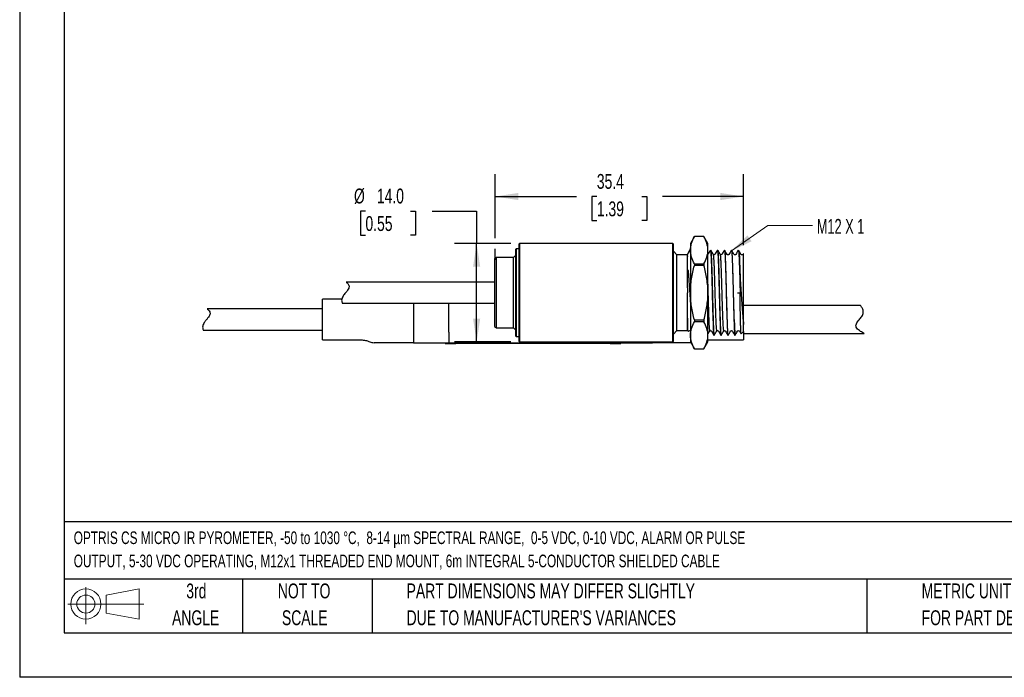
# Model space of a CAD drawing. Header units: millimetres. Extents: x 0 to 279, y 0 to 216.
# Tile 1 of 4: x 0 to 140, y 0 to 94. Entities that reach past the tile are written whole.
import ezdxf

# ---------------------------------------------------------------- set-up
doc = ezdxf.new("R2010")
doc.units = ezdxf.units.MM
doc.linetypes.add('CENTERX2', pattern=[20.32, 12.7, -2.54, 2.54, -2.54])
doc.layers.add('DIMENSIONS', color=140, linetype='Continuous', lineweight=25)
doc.layers.add('TEXT', color=140, linetype='Continuous', lineweight=25)
doc.layers.add('SLD-DEFPOINTS', color=7, linetype='Continuous')
doc.styles.add('SLDTEXTSTYLE0', font='TXT', dxfattribs={"width": 0.7})
doc.styles.add('SLDTEXTSTYLE2', font='TXT', dxfattribs={"width": 0.642857})
doc.dimstyles.new('SLDDIMSTYLE0', dxfattribs={"dimtxt": 2.158008, "dimasz": 3.302, "dimexe": 0, "dimexo": 0.0625, "dimgap": 0.539502, "dimtad": 0, "dimtih": 1, "dimtoh": 1, "dimrnd": 1e-09, "dimzin": 4, "dimdsep": 46, "dimtxsty": 'SLDTEXTSTYLE0', "dimsah": 1, "dimcen": 0.09, "dimadec": 0, "dimazin": 1, "dimtfac": 1, "dimtofl": 0, "dimtmove": 0, "dimatfit": 3, "dimfxl": 0, "dimfrac": 2, "dimtolj": 1, "dimtzin": 12, "dimarcsym": 0})
doc.dimstyles.new('SLDDIMSTYLE1', dxfattribs={"dimtxt": 2.158008, "dimasz": 3.302, "dimexe": 0, "dimexo": 0.0625, "dimgap": 0.539502, "dimtad": 0, "dimtih": 1, "dimtoh": 1, "dimrnd": 1e-09, "dimzin": 12, "dimdsep": 46, "dimtxsty": 'SLDTEXTSTYLE0', "dimsah": 1, "dimcen": 0.09, "dimadec": 0, "dimazin": 3, "dimtfac": 1, "dimtofl": 0, "dimtmove": 0, "dimatfit": 3, "dimfxl": 0, "dimfrac": 2, "dimtolj": 1, "dimtzin": 12, "dimarcsym": 0})

# ---------------------------------------------------------------- blocks, each defined once
blk = doc.blocks.new('Block11')
at = {"color": 7, "linetype": 'Continuous', "lineweight": 18}
for p, q in [((2.59, 5.31), (2.59, 0)), ((5.48, 4.17), (10.18, 5.03)), ((10.18, 5.03), (10.18, 0.73)), ((0, 2.88), (10.87, 2.88)), ((5.48, 1.6), (5.48, 4.17)), ((5.48, 1.6), (10.18, 0.73))]:
    blk.add_line(p, q, dxfattribs=at)
for radius in [2.15, 1.29]:
    blk.add_circle((2.59, 2.88), radius, dxfattribs=at)
blk = doc.blocks.new('Block12')
at = {"layer": 'SLD-DEFPOINTS'}
blk.add_blockref('Block11', (0, 0), dxfattribs=at)
blk = doc.blocks.new('SW_NOTE_0')
at = {"layer": 'TEXT', "color": 0, "linetype": 'CENTERX2', "lineweight": 18, "char_height": 1.8, "attachment_point": 1, "style": 'SLDTEXTSTYLE0'}
for s, insert in [('OPTRIS CS MICRO IR PYROMETER, -50 to 1030 °C,  8-14 µm SPECTRAL RANGE,  0-5 VDC, 0-10 VDC, ALARM OR PULSE', (0, 2.32)), ('OUTPUT, 5-30 VDC OPERATING, M12x1 THREADED END MOUNT, 6m INTEGRAL 5-CONDUCTOR SHIELDED CABLE', (0, -0.98))]:
    blk.add_mtext(s, dxfattribs=dict(at, insert=insert))
blk = doc.blocks.new('SW_NOTE_0_3')
at = {"layer": 'TEXT', "color": 0, "linetype": 'CENTERX2', "lineweight": 18, "char_height": 2.1167, "attachment_point": 1, "style": 'SLDTEXTSTYLE0'}
for s, insert in [('PART DIMENSIONS MAY DIFFER SLIGHTLY', (0, 2.73)), ("DUE TO MANUFACTURER'S VARIANCES", (0, -1.09))]:
    blk.add_mtext(s, dxfattribs=dict(at, insert=insert))
blk = doc.blocks.new('SW_NOTE_0_4')
at = {"layer": 'TEXT', "color": 0, "linetype": 'CENTERX2', "lineweight": 18, "char_height": 2.117, "attachment_point": 2, "style": 'SLDTEXTSTYLE0'}
for s, insert in [('NOT TO', (5.26, 2.73)), ('SCALE', (5.35, -1.09))]:
    blk.add_mtext(s, dxfattribs=dict(at, insert=insert))
blk = doc.blocks.new('SW_NOTE_0_5')
at = {"layer": 'TEXT', "color": 0, "linetype": 'CENTERX2', "lineweight": 18, "char_height": 2.117, "attachment_point": 2, "style": 'SLDTEXTSTYLE0'}
for s, insert in [('3rd', (2.32, 2.73)), ('ANGLE', (2.22, -1.09))]:
    blk.add_mtext(s, dxfattribs=dict(at, insert=insert))
blk = doc.blocks.new('SW_NOTE_0_6')
at = {"layer": 'TEXT', "color": 0, "linetype": 'CENTERX2', "lineweight": 18, "char_height": 2.1167, "attachment_point": 1, "style": 'SLDTEXTSTYLE0'}
for s, insert in [('METRIC UNITS USED', (0, 2.73)), ('FOR PART DESIGN', (0, -1.09))]:
    blk.add_mtext(s, dxfattribs=dict(at, insert=insert))
blk = doc.blocks.new('_D')
at = {"layer": 'DIMENSIONS'}
for p, q in [((49.25, 66.39), (48.53, 66.39)), ((48.53, 66.39), (48.53, 62.97)), ((55.66, 66.39), (56.39, 66.39)), ((56.39, 66.39), (56.39, 62.97)), ((58.74, 66.39), (65.09, 66.39)), ((65.09, 66.39), (65.09, 61.78)), ((48.53, 62.97), (49.25, 62.97)), ((56.39, 62.97), (55.66, 62.97)), ((69.95, 61.78), (61.92, 61.78)), ((65.09, 47.78), (65.09, 61.78)), ((69.95, 47.78), (61.92, 47.78))]:
    blk.add_line(p, q, dxfattribs=at)
for points in [[(65.09, 61.78), (64.58, 58.47), (65.6, 58.47)], [(65.09, 47.78), (65.6, 51.08), (64.58, 51.08)]]:
    blk.add_solid(points, dxfattribs=at)
at = {"layer": 'DIMENSIONS', "char_height": 2.117, "attachment_point": 1, "style": 'SLDTEXTSTYLE0'}
for s, insert in [('%%c', (47.62, 69.61)), ('14.0', (50.88, 69.61)), ('0.55', (49.25, 65.69))]:
    blk.add_mtext(s, dxfattribs=dict(at, insert=insert))
blk = doc.blocks.new('_D_1')
at = {"layer": 'DIMENSIONS'}
for p, q in [((67.72, 62.54), (67.72, 71.66)), ((103.12, 61.55), (103.12, 71.66)), ((67.72, 68.48), (79.29, 68.48)), ((82.21, 68.48), (81.49, 68.48)), ((81.49, 68.48), (81.49, 65.05)), ((88.62, 68.48), (89.35, 68.48)), ((89.35, 68.48), (89.35, 65.05)), ((103.12, 68.48), (91.55, 68.48)), ((81.49, 65.05), (82.21, 65.05)), ((89.35, 65.05), (88.62, 65.05)), ((67.72, 59.45), (67.72, 61.01))]:
    blk.add_line(p, q, dxfattribs=at)
for points in [[(67.72, 68.48), (71.02, 67.97), (71.02, 68.99)], [(103.12, 68.48), (99.81, 68.99), (99.81, 67.97)]]:
    blk.add_solid(points, dxfattribs=at)
at = {"layer": 'DIMENSIONS', "char_height": 2.117, "attachment_point": 1, "style": 'SLDTEXTSTYLE0'}
for s, insert in [('35.4', (82.21, 71.69)), ('1.39', (82.21, 67.78))]:
    blk.add_mtext(s, dxfattribs=dict(at, insert=insert))

msp = doc.modelspace()

# ---------------------------------------------------------------- linework, layer by layer
at = {"color": 7, "linetype": 'Continuous'}
for p in [(0.002, 215.903), (279.402, 0.003)]:
    msp.add_line(p, (0.002, 0.003), dxfattribs=at)
for p, q in [((71.217, 61.776), (71.117, 61.676)), ((93.017, 61.776), (71.217, 61.776)), ((71.217, 61.776), (71.217, 54.776)), ((93.117, 61.676), (93.017, 61.776)), ((93.017, 54.776), (93.017, 61.776)), ((96.114, 62.776), (95.537, 61.776)), ((95.537, 61.776), (95.537, 60.838)), ((97.459, 62.776), (96.114, 62.776)), ((96.114, 62.776), (96.114, 62.775)), ((97.459, 62.775), (96.114, 62.775)), ((98.037, 61.776), (97.459, 62.776)), ((97.459, 62.776), (97.459, 62.775)), ((98.037, 60.838), (98.037, 61.776)), ((70.717, 61.026), (70.617, 60.926)), ((70.617, 60.926), (70.617, 48.626)), ((71.117, 61.026), (70.717, 61.026)), ((70.717, 61.026), (70.717, 54.776)), ((71.117, 61.676), (71.117, 47.876)), ((93.117, 54.776), (93.117, 61.676)), ((93.617, 60.176), (93.117, 60.676)), ((95.464, 60.866), (95.071, 60.176)), ((95.537, 60.838), (95.537, 54.776)), ((98.037, 54.776), (98.037, 60.838)), ((98.418, 60.862), (98.399, 60.827)), ((99.405, 60.862), (99.397, 60.848)), ((100.391, 60.861), (100.274, 60.655)), ((102.429, 60.771), (102.377, 60.862)), ((103.08, 60.312), (103.075, 60.3)), ((103.117, 60.276), (103.08, 60.312)), ((67.917, 59.776), (67.617, 59.603)), ((67.617, 59.603), (67.617, 49.949)), ((70.317, 59.776), (67.917, 59.776)), ((67.917, 49.776), (67.917, 59.776)), ((70.617, 60.076), (70.317, 59.776)), ((70.317, 54.776), (70.317, 59.776)), ((95.071, 60.176), (93.617, 60.176)), ((93.617, 49.376), (93.617, 60.176)), ((95.117, 55.483), (95.117, 60.176)), ((98.051, 60.269), (97.999, 60.221)), ((103.07, 60.302), (103.051, 60.27)), ((103.117, 59.942), (103.117, 60.276)), ((96.114, 58.902), (96.114, 58.649)), ((96.114, 58.902), (97.459, 58.902)), ((97.459, 58.649), (96.114, 58.649)), ((97.459, 58.902), (97.459, 58.649)), ((67.617, 56.276), (46.525, 56.276)), ((102.617, 56.942), (102.617, 56.773)), ((70.317, 49.776), (70.317, 54.776)), ((70.717, 54.776), (70.717, 48.526)), ((71.217, 54.776), (71.217, 47.776)), ((93.017, 47.776), (93.017, 54.776)), ((93.117, 47.876), (93.117, 54.776)), ((95.117, 49.376), (95.117, 54.776)), ((95.537, 54.776), (95.537, 48.714)), ((98.037, 48.714), (98.037, 54.776)), ((102.243, 54.776), (102.618, 54.776)), ((102.618, 54.776), (102.741, 54.776)), ((45.889, 53.864), (43.117, 53.864)), ((43.117, 48.064), (43.117, 53.864)), ((43.117, 52.464), (26.722, 52.464)), ((45.954, 53.276), (67.617, 53.276)), ((56.117, 52.764), (56.117, 49.164)), ((61.117, 52.764), (61.117, 53.276)), ((61.117, 49.164), (61.117, 52.764)), ((119.756, 52.964), (103.117, 52.964)), ((96.114, 50.903), (97.459, 50.903)), ((96.114, 50.903), (96.114, 50.65)), ((97.459, 50.65), (96.114, 50.65)), ((97.459, 50.903), (97.459, 50.65)), ((26.154, 49.464), (43.117, 49.464)), ((67.617, 49.949), (67.917, 49.776)), ((67.917, 49.776), (70.317, 49.776)), ((70.317, 49.776), (70.617, 49.476)), ((93.117, 48.876), (93.617, 49.376)), ((93.617, 49.376), (95.117, 49.376)), ((95.117, 49.376), (95.213, 49.28)), ((99.309, 49.364), (99.32, 49.383)), ((102.763, 48.923), (103.117, 49.276)), ((103.117, 49.276), (103.117, 50.275)), ((103.117, 49.276), (103.117, 48.064)), ((43.117, 48.064), (48.621, 48.064)), ((70.617, 48.626), (70.717, 48.526)), ((70.717, 48.526), (71.117, 48.526)), ((71.117, 47.876), (71.217, 47.776)), ((71.217, 47.776), (93.017, 47.776)), ((85.117, 47.664), (85.117, 47.776)), ((93.017, 47.776), (93.117, 47.876)), ((95.537, 48.714), (95.537, 47.776)), ((95.537, 47.776), (96.114, 46.776)), ((97.459, 46.776), (98.037, 47.776)), ((98.037, 47.776), (98.037, 48.714)), ((98.037, 48.064), (103.117, 48.064)), ((98.888, 48.732), (98.911, 48.692)), ((99.88, 48.723), (99.897, 48.694)), ((103.117, 48.964), (120.294, 48.964)), ((56.086, 47.664), (50.569, 47.664)), ((56.086, 47.664), (61.117, 47.664)), ((60.617, 47.664), (60.617, 47.564)), ((60.617, 47.564), (62.117, 47.564)), ((61.117, 47.664), (85.117, 47.664)), ((84.117, 47.564), (62.117, 47.564)), ((84.117, 47.564), (85.617, 47.564)), ((85.117, 47.664), (85.617, 47.664)), ((85.617, 47.564), (85.617, 47.664)), ((95.602, 47.664), (90.117, 47.664)), ((96.114, 46.777), (97.459, 46.777)), ((96.114, 46.777), (96.114, 46.776)), ((96.114, 46.776), (97.459, 46.776)), ((97.459, 46.777), (97.459, 46.776))]:
    msp.add_line(p, q)
for points, knots in [([(95.537, 60.838), (95.537, 61.168), (95.591, 61.494), (95.792, 62.139), (95.937, 62.458), (96.114, 62.775)], [0, 0, 0, 0, 0.5, 0.5, 1, 1, 1, 1]), ([(98.037, 60.838), (98.037, 61.168), (97.982, 61.494), (97.781, 62.139), (97.636, 62.458), (97.459, 62.775)], [0, 0, 0, 0, 0.5, 0.5, 1, 1, 1, 1]), ([(95.464, 60.866), (95.473, 60.847), (95.491, 60.807), (95.516, 60.569), (95.531, 60.304), (95.537, 60.205)], [0, 0, 0, 0, 0.3806248, 0.768649, 1, 1, 1, 1]), ([(96.114, 58.902), (95.937, 59.219), (95.792, 59.538), (95.591, 60.183), (95.537, 60.508), (95.537, 60.838)], [0, 0, 0, 0, 0.5, 0.5, 1, 1, 1, 1]), ([(97.459, 58.902), (97.636, 59.219), (97.781, 59.538), (97.982, 60.183), (98.037, 60.508), (98.037, 60.838)], [0, 0, 0, 0, 0.5, 0.5, 1, 1, 1, 1]), ([(98.379, 60.836), (98.324, 60.742), (98.215, 60.553), (98.106, 60.364), (98.051, 60.269)], [0, 0, 0, 0, 0.5000239, 1, 1, 1, 1]), ([(98.395, 60.82), (98.397, 60.821), (98.408, 60.824), (98.429, 60.664), (98.455, 60.331), (98.479, 59.829), (98.506, 59.183), (98.533, 58.417), (98.562, 57.54), (98.59, 56.593), (98.617, 55.586), (98.641, 54.564), (98.667, 53.54), (98.694, 52.559), (98.723, 51.634), (98.75, 50.805), (98.778, 50.082), (98.803, 49.497), (98.828, 49.062), (98.854, 48.79), (98.871, 48.747), (98.879, 48.727)], [0, 0, 0, 0, 0.0105518, 0.0667903, 0.1214474, 0.17769, 0.2323408, 0.2885764, 0.3432291, 0.3994664, 0.4541238, 0.5103667, 0.5650174, 0.621253, 0.6759045, 0.7321405, 0.786798, 0.843041, 0.8976913, 0.9539266, 1, 1, 1, 1]), ([(98.818, 60.185), (98.755, 60.295), (98.625, 60.521), (98.496, 60.746), (98.43, 60.861)], [0, 0, 0, 0, 0.4888171, 1, 1, 1, 1]), ([(98.43, 60.848), (98.438, 60.828), (98.455, 60.784), (98.482, 60.486), (98.511, 60.007), (98.539, 59.36), (98.565, 58.575), (98.593, 57.666), (98.622, 56.658), (98.651, 55.596), (98.677, 54.515), (98.705, 53.44), (98.733, 52.398), (98.762, 51.433), (98.79, 50.581), (98.816, 49.862), (98.845, 49.289), (98.874, 48.903), (98.896, 48.71), (98.908, 48.712), (98.911, 48.713)], [0, 0, 0, 0, 0.0480157, 0.1067894, 0.1656941, 0.2237897, 0.2810479, 0.3394923, 0.3984582, 0.4569996, 0.5143246, 0.5722851, 0.6311491, 0.6899804, 0.7478457, 0.8052336, 0.8638344, 0.9227946, 0.9811689, 1, 1, 1, 1]), ([(99.379, 60.836), (99.324, 60.742), (99.215, 60.553), (99.106, 60.364), (99.051, 60.269)], [0, 0, 0, 0, 0.5000236, 1, 1, 1, 1]), ([(99.379, 60.814), (99.384, 60.826), (99.398, 60.859), (99.422, 60.723), (99.449, 60.427), (99.474, 59.959), (99.499, 59.35), (99.527, 58.605), (99.555, 57.758), (99.583, 56.819), (99.61, 55.83), (99.636, 54.802), (99.66, 53.783), (99.688, 52.783), (99.716, 51.848), (99.744, 50.988), (99.771, 50.243), (99.797, 49.622), (99.822, 49.147), (99.849, 48.847), (99.868, 48.709), (99.878, 48.721), (99.879, 48.721)], [0, 0, 0, 0, 0.0295734, 0.0825164, 0.1369947, 0.1899358, 0.2444125, 0.2973497, 0.3518218, 0.4047641, 0.4592418, 0.5121837, 0.5666612, 0.6195984, 0.6740705, 0.7270122, 0.781489, 0.8344316, 0.8889099, 0.9418471, 0.9963193, 1, 1, 1, 1]), ([(99.801, 60.191), (99.74, 60.299), (99.612, 60.521), (99.485, 60.743), (99.419, 60.859)], [0, 0, 0, 0, 0.48218695, 1, 1, 1, 1]), ([(99.419, 60.835), (99.423, 60.832), (99.436, 60.82), (99.46, 60.596), (99.489, 60.176), (99.517, 59.576), (99.543, 58.833), (99.571, 57.961), (99.6, 56.979), (99.629, 55.929), (99.656, 54.851), (99.683, 53.771), (99.711, 52.715), (99.74, 51.721), (99.768, 50.832), (99.794, 50.07), (99.823, 49.45), (99.852, 49.003), (99.877, 48.749), (99.891, 48.725), (99.896, 48.716)], [0, 0, 0, 0, 0.027042, 0.0858944, 0.1451734, 0.2039281, 0.2614904, 0.3198945, 0.379112, 0.4381978, 0.4962193, 0.5540348, 0.6130279, 0.6722841, 0.7308546, 0.7883796, 0.8469892, 0.9062522, 0.9652194, 1, 1, 1, 1]), ([(100.274, 60.655), (100.254, 60.621), (100.18, 60.492), (100.106, 60.364), (100.051, 60.27)], [0, 0, 0, 0, 0.2644121, 1, 1, 1, 1]), ([(100.395, 60.816), (100.402, 60.801), (100.418, 60.765), (100.443, 60.507), (100.468, 60.086), (100.493, 59.504), (100.52, 58.794), (100.548, 57.964), (100.576, 57.05), (100.604, 56.064), (100.63, 55.05), (100.654, 54.019), (100.681, 53.018), (100.709, 52.059), (100.737, 51.185), (100.765, 50.406), (100.792, 49.758), (100.816, 49.244), (100.842, 48.903), (100.864, 48.732), (100.876, 48.734), (100.879, 48.735)], [0, 0, 0, 0, 0.041022, 0.0956509, 0.1518643, 0.2064863, 0.2626924, 0.317314, 0.3735191, 0.428148, 0.4843613, 0.5389845, 0.5951919, 0.6498139, 0.7060196, 0.7606482, 0.8168613, 0.8714857, 0.9276943, 0.9823164, 1, 1, 1, 1]), ([(100.78, 60.206), (100.721, 60.309), (100.596, 60.527), (100.47, 60.745), (100.404, 60.86)], [0, 0, 0, 0, 0.472323, 1, 1, 1, 1]), ([(100.404, 60.846), (100.406, 60.847), (100.417, 60.857), (100.437, 60.687), (100.466, 60.329), (100.495, 59.778), (100.522, 59.079), (100.549, 58.244), (100.578, 57.293), (100.607, 56.259), (100.635, 55.187), (100.661, 54.105), (100.689, 53.039), (100.718, 52.02), (100.747, 51.096), (100.773, 50.292), (100.801, 49.626), (100.829, 49.122), (100.858, 48.788), (100.876, 48.726), (100.884, 48.696)], [0, 0, 0, 0, 0.0110064, 0.0692661, 0.1282403, 0.1869852, 0.2445813, 0.3022823, 0.3610734, 0.4200282, 0.4782051, 0.5354863, 0.5939347, 0.6529372, 0.7115475, 0.7689399, 0.8268916, 0.8857785, 0.9446655, 1, 1, 1, 1]), ([(101.378, 60.86), (101.312, 60.745), (101.192, 60.533), (101.071, 60.321), (101.016, 60.225)], [0, 0, 0, 0, 0.5434409, 1, 1, 1, 1]), ([(101.743, 60.247), (101.691, 60.337), (101.574, 60.541), (101.457, 60.745), (101.391, 60.861)], [0, 0, 0, 0, 0.4365527, 1, 1, 1, 1]), ([(101.391, 60.851), (101.399, 60.827), (101.416, 60.774), (101.444, 60.459), (101.473, 59.967), (101.501, 59.311), (101.527, 58.516), (101.556, 57.599), (101.584, 56.586), (101.613, 55.522), (101.639, 54.44), (101.667, 53.367), (101.696, 52.328), (101.725, 51.37), (101.752, 50.527), (101.779, 49.818), (101.807, 49.256), (101.836, 48.882), (101.858, 48.701), (101.87, 48.708), (101.872, 48.71)], [0, 0, 0, 0, 0.05132, 0.1100246, 0.1687947, 0.2266942, 0.2838875, 0.3422897, 0.4011479, 0.4595179, 0.516689, 0.5746335, 0.6334171, 0.6921026, 0.7497622, 0.8071218, 0.8656693, 0.9245105, 0.9827029, 1, 1, 1, 1]), ([(101.395, 60.813), (101.399, 60.808), (101.414, 60.794), (101.436, 60.584), (101.463, 60.199), (101.487, 59.656), (101.514, 58.97), (101.542, 58.172), (101.57, 57.269), (101.598, 56.304), (101.624, 55.287), (101.648, 54.264), (101.675, 53.247), (101.703, 52.25), (101.734, 51.276), (101.754, 50.716), (101.765, 50.432)], [0, 0, 0, 0, 0.036016, 0.1098829, 0.18167, 0.2555395, 0.3273191, 0.4011801, 0.4729642, 0.5468299, 0.6186176, 0.6924878, 0.7642675, 0.8381287, 0.9176334, 1, 1, 1, 1]), ([(102.363, 60.858), (102.298, 60.743), (102.175, 60.528), (102.053, 60.313), (101.996, 60.213)], [0, 0, 0, 0, 0.5353391, 1, 1, 1, 1]), ([(102.377, 60.839), (102.383, 60.833), (102.397, 60.816), (102.422, 60.574), (102.451, 60.14), (102.479, 59.53), (102.505, 58.777), (102.533, 57.896), (102.562, 56.908), (102.591, 55.855), (102.609, 55.133), (102.618, 54.776)], [0, 0, 0, 0, 0.0691242, 0.1860303, 0.3036535, 0.4201079, 0.5342839, 0.6503516, 0.767907, 0.8850706, 1, 1, 1, 1]), ([(102.433, 60.757), (102.441, 60.736), (102.458, 60.689), (102.484, 60.413), (102.509, 59.977), (102.534, 59.393), (102.561, 58.673), (102.589, 57.856), (102.608, 57.243), (102.617, 56.942)], [0, 0, 0, 0, 0.1215237, 0.2703801, 0.415039, 0.5638936, 0.7085399, 0.8573801, 1, 1, 1, 1]), ([(102.722, 60.268), (102.668, 60.362), (102.573, 60.526), (102.478, 60.69), (102.438, 60.76)], [0, 0, 0, 0, 0.5756081, 1, 1, 1, 1]), ([(103.117, 59.942), (103.111, 60.059), (103.105, 60.148), (103.093, 60.271), (103.087, 60.306), (103.08, 60.312)], [0, 0, 0, 0, 0.5, 0.5, 1, 1, 1, 1]), ([(95.071, 60.176), (95.08, 60.165), (95.095, 60.147), (95.11, 59.991), (95.117, 59.93)], [0, 0, 0, 0, 0.6048487, 1, 1, 1, 1]), ([(99.05, 60.268), (99.033, 60.245), (98.997, 60.199), (98.893, 60.164), (98.835, 60.188), (98.811, 60.198)], [0, 0, 0, 0, 0.356789, 0.72756, 1, 1, 1, 1]), ([(99.313, 49.396), (99.308, 49.394), (99.294, 49.387), (99.269, 49.566), (99.24, 49.912), (99.212, 50.419), (99.185, 51.057), (99.158, 51.812), (99.129, 52.667), (99.1, 53.591), (99.072, 54.545), (99.046, 55.503), (99.017, 56.445), (98.988, 57.339), (98.96, 58.145), (98.934, 58.841), (98.906, 59.414), (98.877, 59.839), (98.85, 60.101), (98.834, 60.14), (98.827, 60.157)], [0, 0, 0, 0, 0.0333966, 0.0909972, 0.1491762, 0.2070004, 0.2636274, 0.3207257, 0.3787774, 0.4368614, 0.4940536, 0.5506185, 0.6083841, 0.6665687, 0.7242385, 0.7807375, 0.8380631, 0.8961873, 0.9541822, 1, 1, 1, 1]), ([(100.051, 60.268), (100.033, 60.246), (99.997, 60.199), (99.888, 60.164), (99.825, 60.19), (99.795, 60.202)], [0, 0, 0, 0, 0.3371771, 0.6871123, 1, 1, 1, 1]), ([(100.3, 49.384), (100.292, 49.394), (100.275, 49.415), (100.247, 49.655), (100.218, 50.054), (100.19, 50.603), (100.164, 51.279), (100.136, 52.067), (100.107, 52.949), (100.078, 53.885), (100.051, 54.842), (100.024, 55.798), (99.995, 56.729), (99.966, 57.6), (99.938, 58.373), (99.912, 59.032), (99.884, 59.564), (99.855, 59.936), (99.832, 60.134), (99.819, 60.144), (99.815, 60.147)], [0, 0, 0, 0, 0.0510156, 0.1090944, 0.1674648, 0.2251912, 0.2818491, 0.3395372, 0.3979008, 0.4560052, 0.5129493, 0.5700964, 0.6282921, 0.6866176, 0.7441417, 0.8008363, 0.8587059, 0.9170919, 0.9750576, 1, 1, 1, 1]), ([(101.031, 60.25), (101.013, 60.23), (100.974, 60.183), (100.859, 60.166), (100.802, 60.198), (100.776, 60.213)], [0, 0, 0, 0, 0.2985858, 0.6836221, 1, 1, 1, 1]), ([(101.996, 60.213), (101.993, 60.21), (101.97, 60.185), (101.884, 60.167), (101.786, 60.193), (101.755, 60.232), (101.743, 60.247)], [0, 0, 0, 0, 0.0446932, 0.4072461, 0.7698048, 1, 1, 1, 1]), ([(103.051, 60.268), (103.033, 60.245), (102.997, 60.198), (102.886, 60.165), (102.776, 60.198), (102.74, 60.245), (102.722, 60.268)], [0, 0, 0, 0, 0.2453829, 0.5000042, 0.7546235, 1, 1, 1, 1]), ([(103.117, 50.275), (103.117, 50.579), (103.117, 50.928), (103.117, 51.511), (103.117, 51.717), (103.117, 52.144), (103.117, 52.363), (103.117, 53.043), (103.117, 53.527), (103.117, 54.255), (103.117, 54.5), (103.117, 54.993), (103.117, 55.242), (103.117, 55.974), (103.117, 56.448), (103.117, 57.364), (103.117, 57.787), (103.117, 58.369), (103.117, 58.556), (103.117, 58.901), (103.117, 59.061), (103.117, 59.504), (103.117, 59.749), (103.117, 59.942)], [0, 0, 0, 0, 0.125, 0.125, 0.1875, 0.1875, 0.25, 0.25, 0.375, 0.375, 0.4375, 0.4375, 0.5, 0.5, 0.625, 0.625, 0.75, 0.75, 0.8125, 0.8125, 0.875, 0.875, 1, 1, 1, 1]), ([(95.117, 55.483), (95.117, 55.557), (95.117, 55.702), (95.117, 55.914), (95.118, 56.114), (95.118, 56.303), (95.119, 56.482), (95.12, 56.65), (95.122, 56.806), (95.125, 57.04), (95.129, 57.321), (95.137, 57.616), (95.147, 57.824), (95.155, 57.941), (95.164, 57.999), (95.167, 58.015), (95.172, 58.025), (95.173, 58.028), (95.176, 58.03), (95.175, 58.03), (95.176, 58.03), (95.176, 58.03), (95.179, 58.029), (95.182, 58.027), (95.184, 58.021), (95.189, 58.007), (95.194, 57.981), (95.206, 57.909), (95.212, 57.844), (95.217, 57.793)], [0, 0, 0, 0, 0.072971, 0.1428549, 0.2096544, 0.2733716, 0.3340086, 0.3915667, 0.4460474, 0.4974514, 0.6374443, 0.74815, 0.8255733, 0.8737717, 0.8831802, 0.8894866, 0.8918522, 0.8934112, 0.8936495, 0.8937929, 0.8939306, 0.8943169, 0.8953965, 0.8975103, 0.9008233, 0.905433, 0.9185521, 0.936954, 1, 1, 1, 1]), ([(95.217, 57.793), (95.234, 57.591), (95.27, 57.185), (95.325, 56.469), (95.381, 55.664), (95.433, 54.83), (95.481, 54.035), (95.515, 53.501), (95.534, 53.228), (95.537, 53.195)], [0, 0, 0, 0, 0.1520683, 0.3069394, 0.4872318, 0.6722583, 0.8242827, 0.978738, 1, 1, 1, 1]), ([(95.537, 54.776), (95.537, 55.436), (95.591, 56.088), (95.792, 57.377), (95.937, 58.016), (96.114, 58.649)], [0, 0, 0, 0, 0.5, 0.5, 1, 1, 1, 1]), ([(98.037, 54.776), (98.037, 55.436), (97.982, 56.088), (97.781, 57.377), (97.636, 58.016), (97.459, 58.649)], [0, 0, 0, 0, 0.5, 0.5, 1, 1, 1, 1]), ([(46.525, 56.269), (46.527, 56.267), (46.533, 56.263), (46.655, 56.159), (46.789, 56.009), (46.889, 55.845), (46.934, 55.642), (46.878, 55.398), (46.7, 55.104), (46.53, 54.896), (46.432, 54.776)], [0, 0, 0, 0, 0.1019725, 0.266618, 0.3761001, 0.4887139, 0.5866573, 0.685348, 0.8179355, 1, 1, 1, 1]), ([(98.326, 49.392), (98.324, 49.388), (98.312, 49.365), (98.291, 49.494), (98.262, 49.784), (98.234, 50.247), (98.206, 50.845), (98.18, 51.566), (98.151, 52.393), (98.122, 53.3), (98.094, 54.248), (98.068, 55.203), (98.048, 55.876), (98.038, 56.208), (98.037, 56.239)], [0, 0, 0, 0, 0.0256231, 0.1216756, 0.2191728, 0.3165614, 0.4122987, 0.5073878, 0.6044709, 0.7020956, 0.7986965, 0.8934541, 0.9898624, 1, 1, 1, 1]), ([(102.617, 56.942), (102.637, 56.636), (102.658, 56.324), (102.698, 55.693), (102.718, 55.371), (102.756, 54.729), (102.775, 54.408), (102.814, 53.781), (102.835, 53.471), (102.877, 52.869), (102.899, 52.581), (102.943, 52.031), (102.965, 51.766), (103.032, 51.024), (103.075, 50.609), (103.117, 50.275)], [0, 0, 0, 0, 0.125, 0.125, 0.25, 0.25, 0.375, 0.375, 0.5, 0.5, 0.625, 0.625, 0.75, 0.75, 1, 1, 1, 1]), ([(46.432, 54.776), (46.3, 54.617), (46.094, 54.367), (45.896, 54.002), (45.848, 53.696), (45.892, 53.449), (45.956, 53.291), (45.955, 53.295), (45.954, 53.296)], [0, 0, 0, 0, 0.244882, 0.383654, 0.5233685, 0.6958322, 0.8742126, 1, 1, 1, 1]), ([(95.214, 49.281), (95.213, 49.283), (95.206, 49.292), (95.195, 49.388), (95.182, 49.616), (95.17, 49.96), (95.16, 50.425), (95.149, 51.03), (95.138, 51.777), (95.13, 52.558), (95.124, 53.282), (95.12, 53.996), (95.118, 54.486), (95.117, 54.776)], [0, 0, 0, 0, 0.0329658, 0.1268538, 0.2227766, 0.3166658, 0.4126152, 0.5196689, 0.6298711, 0.7437234, 0.8281648, 0.898132, 1, 1, 1, 1]), ([(96.114, 50.903), (95.937, 51.537), (95.792, 52.175), (95.591, 53.465), (95.537, 54.116), (95.537, 54.776)], [0, 0, 0, 0, 0.5, 0.5, 1, 1, 1, 1]), ([(97.459, 50.903), (97.636, 51.537), (97.781, 52.175), (97.982, 53.465), (98.037, 54.116), (98.037, 54.776)], [0, 0, 0, 0, 0.5, 0.5, 1, 1, 1, 1]), ([(102.759, 48.935), (102.756, 48.939), (102.748, 48.949), (102.735, 49.086), (102.72, 49.368), (102.705, 49.833), (102.688, 50.44), (102.671, 51.168), (102.653, 52.01), (102.636, 52.908), (102.619, 53.841), (102.61, 54.462), (102.605, 54.776)], [0, 0, 0, 0, 0.0522693, 0.1353728, 0.2428637, 0.3534652, 0.4613121, 0.5721923, 0.6816229, 0.7942271, 0.8958518, 1, 1, 1, 1]), ([(26.722, 52.459), (26.726, 52.456), (26.736, 52.448), (26.885, 52.32), (27.055, 52.12), (27.132, 51.875), (27.101, 51.653), (26.976, 51.405), (26.768, 51.127), (26.49, 50.794), (26.232, 50.462), (26.078, 50.127), (26.05, 49.824), (26.108, 49.589), (26.165, 49.459), (26.157, 49.478), (26.154, 49.483)], [0, 0, 0, 0, 0.0535757, 0.1362623, 0.2336686, 0.2881624, 0.3326597, 0.3865085, 0.4613333, 0.5391232, 0.6433779, 0.7094561, 0.7753393, 0.8724531, 0.9641447, 1, 1, 1, 1]), ([(56.117, 53.276), (56.117, 53.141), (56.117, 52.973), (56.117, 52.798), (56.117, 52.764)], [0, 0, 0, 0, 0.8055915, 1, 1, 1, 1]), ([(120.294, 48.97), (120.297, 48.969), (120.308, 48.963), (120.167, 49.04), (119.92, 49.183), (119.631, 49.367), (119.362, 49.585), (119.177, 49.814), (119.106, 50.036), (119.123, 50.249), (119.243, 50.499), (119.439, 50.77), (119.726, 51.113), (120.001, 51.456), (120.165, 51.831), (120.18, 52.147), (120.071, 52.512), (119.88, 52.794), (119.744, 52.957), (119.753, 52.946), (119.756, 52.942)], [0, 0, 0, 0, 0.02102417, 0.08678106, 0.15180041, 0.21487, 0.2779037, 0.3326714, 0.36183882, 0.39109695, 0.43156907, 0.48372733, 0.53609858, 0.62370977, 0.67132885, 0.71885895, 0.77806413, 0.88277379, 0.95684445, 1, 1, 1, 1]), ([(95.537, 48.714), (95.537, 49.044), (95.591, 49.37), (95.792, 50.015), (95.937, 50.334), (96.114, 50.65)], [0, 0, 0, 0, 0.5, 0.5, 1, 1, 1, 1]), ([(98.037, 48.714), (98.037, 49.044), (97.982, 49.37), (97.781, 50.015), (97.636, 50.334), (97.459, 50.65)], [0, 0, 0, 0, 0.5, 0.5, 1, 1, 1, 1]), ([(56.117, 49.164), (56.117, 48.912), (56.117, 48.665), (56.117, 48.338), (56.117, 48.235), (56.117, 48.053), (56.117, 47.972), (56.117, 47.904)], [0, 0, 0, 0, 0.5, 0.5, 0.75, 0.75, 1, 1, 1, 1]), ([(61.117, 49.164), (61.117, 48.967), (61.117, 48.771), (61.117, 48.408), (61.117, 48.242), (61.117, 47.964), (61.117, 47.853), (61.117, 47.703), (61.117, 47.664), (61.117, 47.664)], [0, 0, 0, 0, 0.25, 0.25, 0.5, 0.5, 0.75, 0.75, 1, 1, 1, 1]), ([(95.222, 49.284), (95.24, 49.308), (95.276, 49.354), (95.386, 49.387), (95.497, 49.354), (95.533, 49.307), (95.551, 49.284)], [0, 0, 0, 0, 0.245304, 0.499993, 0.7546853, 1, 1, 1, 1]), ([(98.043, 48.876), (98.074, 48.93), (98.166, 49.09), (98.258, 49.251), (98.319, 49.357)], [0, 0, 0, 0, 0.3353679, 1, 1, 1, 1]), ([(98.319, 49.357), (98.341, 49.366), (98.396, 49.387), (98.497, 49.353), (98.533, 49.306), (98.551, 49.284)], [0, 0, 0, 0, 0.2521827, 0.6330549, 1, 1, 1, 1]), ([(98.551, 49.283), (98.606, 49.188), (98.715, 48.999), (98.824, 48.81), (98.879, 48.716)], [0, 0, 0, 0, 0.4999762, 1, 1, 1, 1]), ([(98.924, 48.692), (98.99, 48.807), (99.116, 49.026), (99.242, 49.246), (99.302, 49.35)], [0, 0, 0, 0, 0.5245272, 1, 1, 1, 1]), ([(99.302, 49.35), (99.32, 49.36), (99.37, 49.387), (99.485, 49.365), (99.529, 49.311), (99.551, 49.283)], [0, 0, 0, 0, 0.2153822, 0.59842202, 1, 1, 1, 1]), ([(99.551, 49.283), (99.606, 49.188), (99.715, 48.999), (99.824, 48.81), (99.879, 48.716)], [0, 0, 0, 0, 0.4999765, 1, 1, 1, 1]), ([(99.91, 48.69), (99.976, 48.805), (100.102, 49.025), (100.227, 49.244), (100.287, 49.348)], [0, 0, 0, 0, 0.5253537, 1, 1, 1, 1]), ([(100.287, 49.348), (100.319, 49.361), (100.385, 49.389), (100.497, 49.354), (100.533, 49.307), (100.55, 49.284)], [0, 0, 0, 0, 0.3301292, 0.6715373, 1, 1, 1, 1]), ([(100.533, 49.309), (100.585, 49.218), (100.702, 49.013), (100.819, 48.807), (100.884, 48.692)], [0, 0, 0, 0, 0.440312, 1, 1, 1, 1]), ([(100.897, 48.69), (100.963, 48.805), (101.086, 49.021), (101.21, 49.236), (101.267, 49.336)], [0, 0, 0, 0, 0.5347606, 1, 1, 1, 1]), ([(101.259, 49.322), (101.267, 49.331), (101.294, 49.363), (101.386, 49.386), (101.478, 49.363), (101.505, 49.332), (101.512, 49.323)], [0, 0, 0, 0, 0.1439031, 0.5066619, 0.869424, 1, 1, 1, 1]), ([(101.512, 49.323), (101.566, 49.228), (101.687, 49.016), (101.807, 48.805), (101.872, 48.69)], [0, 0, 0, 0, 0.4544797, 1, 1, 1, 1]), ([(101.803, 50.48), (101.809, 50.316), (101.822, 49.985), (101.843, 49.531), (101.865, 49.128), (101.893, 48.868), (101.913, 48.756), (101.923, 48.783), (101.924, 48.786)], [0, 0, 0, 0, 0.1580254, 0.3184638, 0.5336799, 0.7551372, 0.9703595, 1, 1, 1, 1]), ([(101.885, 48.693), (101.951, 48.808), (102.068, 49.012), (102.185, 49.216), (102.236, 49.305)], [0, 0, 0, 0, 0.5639732, 1, 1, 1, 1]), ([(102.221, 49.283), (102.235, 49.302), (102.264, 49.342), (102.359, 49.385), (102.484, 49.366), (102.528, 49.311), (102.551, 49.283)], [0, 0, 0, 0, 0.2072889, 0.4480977, 0.7174653, 1, 1, 1, 1]), ([(102.551, 49.283), (102.606, 49.188), (102.673, 49.071), (102.741, 48.955), (102.754, 48.932)], [0, 0, 0, 0, 0.808647, 1, 1, 1, 1]), ([(48.62, 48.064), (48.834, 48.052), (49.263, 48.029), (49.662, 47.872), (49.863, 47.794)], [0, 0, 0, 0, 0.49872515, 1, 1, 1, 1]), ([(56.117, 47.904), (56.117, 47.826), (56.116, 47.766), (56.117, 47.685), (56.117, 47.664), (56.117, 47.664)], [0, 0, 0, 0, 0.5, 0.5, 1, 1, 1, 1]), ([(90.117, 47.776), (90.117, 47.749), (90.117, 47.671), (90.117, 47.667), (90.117, 47.664)], [0, 0, 0, 0, 0.34365972, 1, 1, 1, 1]), ([(96.114, 46.777), (95.937, 47.094), (95.792, 47.413), (95.591, 48.058), (95.537, 48.384), (95.537, 48.714)], [0, 0, 0, 0, 0.5, 0.5, 1, 1, 1, 1]), ([(97.459, 46.777), (97.636, 47.094), (97.781, 47.413), (97.982, 48.058), (98.037, 48.384), (98.037, 48.714)], [0, 0, 0, 0, 0.5, 0.5, 1, 1, 1, 1]), ([(50.569, 47.664), (50.552, 47.664), (50.522, 47.664), (50.511, 47.664), (50.506, 47.664)], [0, 0, 0, 0, 0.5643534, 1, 1, 1, 1]), ([(85.684, 47.664), (85.704, 47.664), (85.943, 47.664), (86.387, 47.664), (87.018, 47.664), (87.868, 47.664), (88.917, 47.664), (89.731, 47.664), (90.147, 47.664)], [0, 0, 0, 0, 0.0118516, 0.1372382, 0.2685315, 0.4059613, 0.6964019, 1, 1, 1, 1])]:
    msp.add_open_spline(points, degree=3, knots=knots)
for points in [[(95.117, 55.483), (95.117, 55.245), (95.117, 55.009), (95.117, 54.776)], [(49.856, 47.797), (49.956, 47.758), (50.155, 47.681), (50.368, 47.669), (50.475, 47.664)]]:
    msp.add_open_spline(points, degree=3)
msp.add_solid([(101.251, 60.637), (104.247, 62.115), (103.665, 62.947)])
at = {"layer": 'TEXT'}
for p, q in [((6.35, 209.55), (6.35, 6.35)), ((273.05, 22.126), (6.35, 22.126)), ((273.05, 13.97), (6.35, 13.97)), ((31.75, 13.97), (31.75, 6.35)), ((50.212, 13.97), (50.212, 6.35)), ((120.646, 13.97), (120.646, 6.35)), ((6.35, 6.35), (273.05, 6.35))]:
    msp.add_line(p, q, dxfattribs=at)
at = {"layer": 'TEXT', "linetype": 'CENTERX2', "lineweight": 18, "flags": 128}
msp.add_lwpolyline([(112.937, 64.373), (106.587, 64.373), (101.251, 60.637)], dxfattribs=at)

# ---------------------------------------------------------------- block references
at = {"layer": 'SLD-DEFPOINTS'}
msp.add_blockref('Block12', (6.838, 7.554), dxfattribs=at)
at = {"layer": 'TEXT', "linetype": 'CENTERX2', "lineweight": 18}
for name, p in [('SW_NOTE_0', (7.701, 18.457)), ('SW_NOTE_0_5', (22.847, 10.635)), ('SW_NOTE_0_4', (35.257, 10.635)), ('SW_NOTE_0_3', (55.119, 10.635)), ('SW_NOTE_0_6', (128.478, 10.635))]:
    msp.add_blockref(name, p, dxfattribs=at)

# ---------------------------------------------------------------- texts
at = {"layer": 'TEXT', "linetype": 'CENTERX2', "lineweight": 18, "insert": (113.541, 65.284), "char_height": 2.1167, "attachment_point": 1, "style": 'SLDTEXTSTYLE2'}
msp.add_mtext('M12 X 1', dxfattribs=at)

# ---------------------------------------------------------------- dimensions: what is measured, and where the dimension line sits
at = {"layer": 'DIMENSIONS'}
dim = msp.add_linear_dim(base=(103.117, 68.481), p1=(67.717, 58.176), p2=(103.117, 60.276), dimstyle='SLDDIMSTYLE1', dxfattribs=at)
dim.commit()
dim.dimension.update_dxf_attribs({"geometry": '_D_1', "text_midpoint": (85.417, 68.481), "dimtype": 160})
dim = msp.add_linear_dim(base=(65.092, 61.776), p1=(71.217, 47.776), p2=(71.217, 61.776), angle=90, text='%%c<>', dimstyle='SLDDIMSTYLE0', dxfattribs=at)
dim.commit()
dim.dimension.update_dxf_attribs({"geometry": '_D', "text_midpoint": (65.092, 66.395), "dimtype": 160})

doc.saveas('drawing.dxf')
